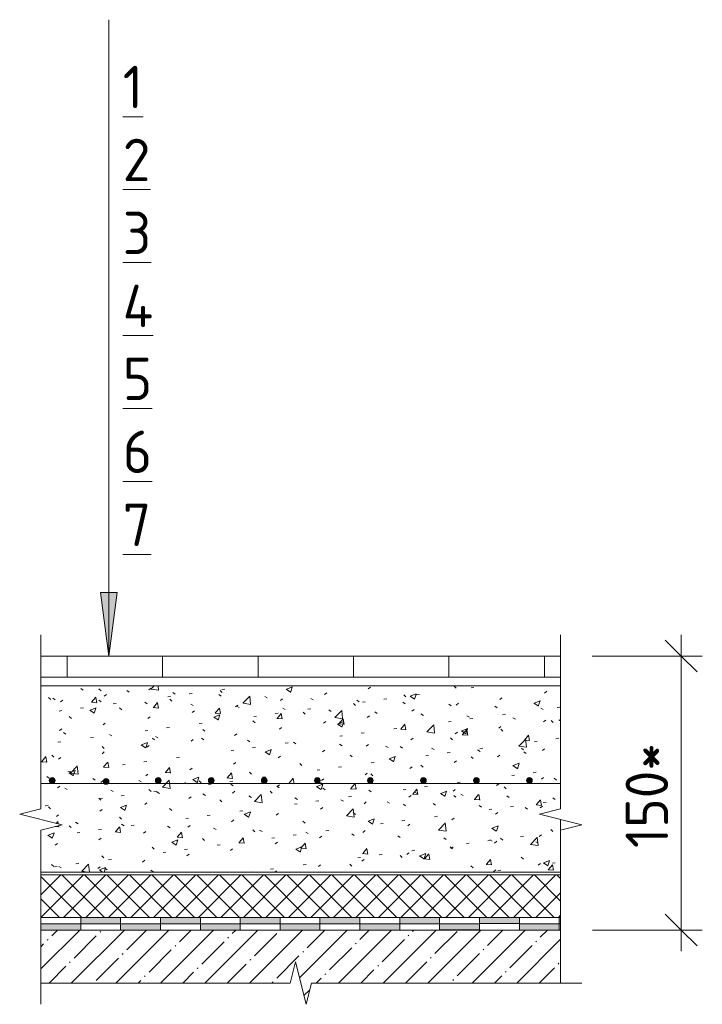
# Model space of a CAD drawing. Header units: millimetres. Extents: x 25420 to 100191, y -10965 to 131188.
# Tile 7 of 53: x 93407 to 93729, y 3184 to 3649. Entities that reach past the tile are written whole.
import ezdxf

# ---------------------------------------------------------------- set-up
doc = ezdxf.new("R2010")
doc.units = ezdxf.units.MM
for name, color, linetype, lineweight in [('A-ANNO-DIMS', 7, 'Continuous', 5), ('A-ANNO-DIMS-10', 7, 'Continuous', 5), ('A-ANNO-NOTE', 7, 'Continuous', 5), ('A-DETL', 7, 'Continuous', 25), ('A-DETL-GENF', 7, 'Continuous', 13), ('G-ANNO-TEXT', 7, 'Continuous', 5)]:
    doc.layers.add(name, color=color, linetype=linetype, lineweight=lineweight)
doc.styles.add('GOST Common_4', font='GOST_Common.ttf', dxfattribs={"height": 20})
doc.dimstyles.new('2_мм_2', dxfattribs={"dimscale": 304.8, "dimtxt": 20.1143, "dimasz": 0.049213, "dimexe": 0.032808, "dimexo": 0.049213, "dimgap": 0, "dimtad": 1, "dimdec": 0, "dimdsep": 46, "dimtxsty": 'GOST Common_4', "dimblk1": 'OBLIQUE', "dimblk2": 'OBLIQUE', "dimsah": 1, "dimcen": 0.09, "dimdle": 0.032808, "dimadec": 5, "dimazin": 2, "dimtfac": 1, "dimtdec": 4, "dimtix": 1, "dimtmove": 0, "dimatfit": 3, "dimfxl": 1, "dimtvp": 1, "dimtolj": 1, "dimtzin": 0, "dimarcsym": 2})

# ---------------------------------------------------------------- blocks, each defined once
blk = doc.blocks.new('Линия разрыва - М 1_5-7511685-Пол_Тип 13')
at = {"layer": 'A-DETL-GENF', "lineweight": 5}
for p, q in [((1041.43, 3351.04), (1041.43, 3358.54)), ((1041.43, 3351.04), (1041.43, 3276.46)), ((1041.43, 3276.46), (1031.43, 3273.96)), ((1031.43, 3273.96), (1051.43, 3268.96)), ((1051.43, 3268.96), (1041.43, 3266.46)), ((1041.43, 3266.46), (1041.43, 3194.38))]:
    blk.add_line(p, q, dxfattribs=at)
blk = doc.blocks.new('Линия разрыва - М 1_5-5780434-Пол_Тип 13')
at = {"layer": 'A-DETL-GENF', "lineweight": 5}
for p, q in [((916.43, 3204.38), (913.93, 3194.38)), ((921.43, 3184.38), (916.43, 3204.38)), ((913.93, 3194.38), (796.43, 3194.38)), ((923.93, 3194.38), (921.43, 3184.38)), ((1043.93, 3194.38), (923.93, 3194.38)), ((1043.93, 3194.38), (1051.43, 3194.38))]:
    blk.add_line(p, q, dxfattribs=at)
blk = doc.blocks.new('Линия разрыва - М 1_5-V45-Пол_Тип 13')
at = {"layer": 'A-DETL-GENF', "lineweight": 5}
for p, q in [((796.43, 3351.04), (796.43, 3358.54)), ((796.43, 3276.46), (796.43, 3351.04)), ((786.43, 3273.96), (796.43, 3276.46)), ((806.43, 3268.96), (786.43, 3273.96)), ((796.43, 3266.46), (806.43, 3268.96)), ((796.43, 3191.88), (796.43, 3266.46)), ((796.43, 3191.88), (796.43, 3184.38))]:
    blk.add_line(p, q, dxfattribs=at)
blk = doc.blocks.new('DIMBLOCK247-Пол_Тип 13')
at = {"layer": 'A-ANNO-DIMS-10', "lineweight": 25, "transparency": 16777216}
for p, q in [((93718.53, 3348.54), (93711.03, 3356.04)), ((93718.53, 3348.54), (93726.03, 3341.04)), ((93718.53, 3219.38), (93711.03, 3226.88)), ((93718.53, 3219.38), (93726.03, 3211.88))]:
    blk.add_line(p, q, dxfattribs=at)
at = {"layer": 'A-ANNO-DIMS-10', "transparency": 16777216}
for p, q in [((93718.53, 3358.54), (93718.53, 3209.38)), ((93676.67, 3348.54), (93728.53, 3348.54)), ((93718.53, 3348.54), (93676.67, 3348.54)), ((93676.7, 3219.38), (93728.53, 3219.38)), ((93718.53, 3219.38), (93676.7, 3219.38))]:
    blk.add_line(p, q, dxfattribs=at)
at = {"layer": 'A-ANNO-DIMS-10', "color": 0, "transparency": 16777216, "insert": (93692.39, 3258.05), "char_height": 20, "width": 62.1839, "attachment_point": 1, "rotation": 90, "line_spacing_factor": 1.022761, "style": 'GOST Common_4'}
blk.add_mtext('150*', dxfattribs=at)
blk = doc.blocks.new('_Oblique')
at = {"color": 0, "linetype": 'ByBlock', "lineweight": -2}
blk.add_line((-0.5, -0.5), (0.5, 0.5), dxfattribs=at)
blk = doc.blocks.new('Стрелка 15гр_черная - Стрелка 15гр_ черная-6211078-Пол_Тип 13')
at = {"layer": 'A-ANNO-NOTE'}
blk.add_hatch(color=256, dxfattribs=at).paths.add_polyline_path([(824.55, 3378.54), (832.45, 3378.54), (828.5, 3348.54)])
for p, q in [((828.5, 3348.54), (828.5, 3648.54)), ((828.5, 3348.54), (824.55, 3378.54)), ((824.55, 3378.54), (832.45, 3378.54)), ((824.55, 3378.54), (828.5, 3348.54)), ((832.45, 3378.54), (824.55, 3378.54)), ((828.5, 3348.54), (832.45, 3378.54)), ((828.5, 3348.54), (832.45, 3378.54))]:
    blk.add_line(p, q, dxfattribs=at)

msp = doc.modelspace()

# ---------------------------------------------------------------- hatches: boundary and pattern name
at = {"layer": 'A-DETL-GENF', "lineweight": 5}
h = msp.add_hatch(dxfattribs=at)
h.set_pattern_fill('FP_12', color=256, style=0, pattern_type=2)
h.set_pattern_definition([(50, (92620.273, 0), (29.14922, -2.55045), [3.048, -33.528]), (355, (92620.273, 0), (-5.6392, 30.56881), [2.438, -26.822]), (100.451, (92622.702, -0.213), (23.51063, 28.01852), [2.59, -28.494]), (46.184, (92620.273, 8.128), (43.373, -6.7271), [4.572, -50.292]), (96.636, (92623.887, 7.567), (37.98455, 39.5888), [3.886, -42.742]), (351.184, (92620.273, 8.13), (37.9851, 39.58804), [3.658, -40.234]), (21, (92624.337, 6.096), (24.258, -16.3625), [3.048, -33.528]), (326, (92624.337, 6.096), (9.8879, 29.47003), [2.438, -26.822]), (71.451, (92626.36, 4.732), (34.1465, 13.10737), [2.59, -28.494]), (37.5, (92620.273, 0), (0.494453, 13.528656), [1.341, -25.156, 1.341, -25.888, -26.924]), (37.5, (92620.273, 0), (0.494453, 13.528656), [-53.726, 1.341, -25.583]), (7.5, (92620.273, 0), (10.69131, 16.028623), [1.341, -14.183, 1.341, -24.547, -10.262]), (7.5, (92620.273, 0), (10.69131, 16.028623), [-41.412, 1.341, -8.92]), (327.5, (92611.21, 0), (21.693914, -0.916693), [1.341, -8.819, 1.341, -30.358, -42.062]), (327.5, (92611.21, 0), (21.693914, -0.916693), [-41.859, 1.341, -40.721]), (317.5, (92607.146, 0), (23.70005, 4.06831), [1.341, -11.867, 1.341, -19.71, -29.87]), (317.5, (92607.146, 0), (23.70005, 4.06831), [-34.26, 1.341, -28.529])])
h.paths.add_polyline_path([(93543.898801, 3246.691156), (93661.700188, 3246.691156), (93661.700188, 3271.462929), (93651.700188, 3273.962929), (93661.700188, 3276.462929), (93661.700188, 3334.541054), (93416.700188, 3334.541054), (93416.700188, 3276.462929), (93406.700188, 3273.962929), (93426.700188, 3268.962929), (93416.700188, 3266.462929), (93416.700188, 3246.691156)])
h.paths.add_polyline_path([(93447.42813, 3288.091781), (93446.753676, 3288.2725), (93446.25994, 3288.766236), (93446.079221, 3289.44069), (93446.25994, 3290.115145), (93446.753676, 3290.60888), (93447.42813, 3290.7896), (93448.102585, 3290.60888), (93448.689593, 3289.889963), (93448.77704, 3289.44069), (93448.59632, 3288.766236), (93448.102585, 3288.2725)])
h.paths.add_polyline_path([(93622.016679, 3288.541054), (93621.342225, 3288.721773), (93620.84849, 3289.215508), (93620.66777, 3289.889963), (93620.84849, 3290.564417), (93621.342225, 3291.058153), (93622.016679, 3291.238872), (93622.691134, 3291.058153), (93623.184869, 3290.564417), (93623.365589, 3289.889963), (93623.184869, 3289.215508), (93622.691134, 3288.721773)])
h.paths.add_polyline_path([(93422.016679, 3288.541054), (93421.342225, 3288.721773), (93420.84849, 3289.215508), (93420.66777, 3289.889963), (93420.84849, 3290.564417), (93421.342225, 3291.058153), (93422.016679, 3291.238872), (93422.691134, 3291.058153), (93423.184869, 3290.564417), (93423.365589, 3289.889963), (93423.184869, 3289.215508), (93422.691134, 3288.721773)])
h.paths.add_polyline_path([(93572.016679, 3288.541054), (93571.342225, 3288.721773), (93570.84849, 3289.215508), (93570.66777, 3289.889963), (93570.84849, 3290.564417), (93571.342225, 3291.058153), (93572.016679, 3291.238872), (93572.691134, 3291.058153), (93573.184869, 3290.564417), (93573.365589, 3289.889963), (93573.184869, 3289.215508), (93572.691134, 3288.721773)])
h.paths.add_polyline_path([(93547.016679, 3288.541054), (93546.342225, 3288.721773), (93545.84849, 3289.215508), (93545.66777, 3289.889963), (93545.84849, 3290.564417), (93546.342225, 3291.058153), (93547.016679, 3291.238872), (93547.691134, 3291.058153), (93548.184869, 3290.564417), (93548.365589, 3289.889963), (93548.184869, 3289.215508), (93547.691134, 3288.721773)])
h.paths.add_polyline_path([(93647.016679, 3288.541054), (93646.342225, 3288.721773), (93645.84849, 3289.215508), (93645.66777, 3289.889963), (93645.84849, 3290.564417), (93646.342225, 3291.058153), (93647.016679, 3291.238872), (93647.691134, 3291.058153), (93648.184869, 3290.564417), (93648.365589, 3289.889963), (93648.184869, 3289.215508), (93647.691134, 3288.721773)])
h.paths.add_polyline_path([(93472.016679, 3288.541054), (93471.342225, 3288.721773), (93470.84849, 3289.215508), (93470.66777, 3289.889963), (93470.84849, 3290.564417), (93471.342225, 3291.058153), (93472.016679, 3291.238872), (93472.691134, 3291.058153), (93473.184869, 3290.564417), (93473.365589, 3289.889963), (93473.184869, 3289.215508), (93472.691134, 3288.721773)])
h.paths.add_polyline_path([(93497.016679, 3288.541054), (93496.342225, 3288.721773), (93495.84849, 3289.215508), (93495.66777, 3289.889963), (93495.84849, 3290.564417), (93496.342225, 3291.058153), (93497.016679, 3291.238872), (93497.691134, 3291.058153), (93498.184869, 3290.564417), (93498.365589, 3289.889963), (93498.184869, 3289.215508), (93497.691134, 3288.721773)])
h.paths.add_polyline_path([(93522.016679, 3288.541054), (93521.342225, 3288.721773), (93520.84849, 3289.215508), (93520.66777, 3289.889963), (93520.84849, 3290.564417), (93521.342225, 3291.058153), (93522.016679, 3291.238872), (93522.691134, 3291.058153), (93523.184869, 3290.564417), (93523.365589, 3289.889963), (93523.184869, 3289.215508), (93522.691134, 3288.721773)])
h.paths.add_polyline_path([(93597.016679, 3288.541054), (93596.342225, 3288.721773), (93595.84849, 3289.215508), (93595.66777, 3289.889963), (93595.84849, 3290.564417), (93596.342225, 3291.058153), (93597.016679, 3291.238872), (93597.691134, 3291.058153), (93598.184869, 3290.564417), (93598.365589, 3289.889963), (93598.184869, 3289.215508), (93597.691134, 3288.721773)])
at = {"layer": 'A-DETL-GENF'}
for points in [[(93422.016679, 3288.541054), (93422.691134, 3288.721773), (93423.184869, 3289.215508), (93423.365589, 3289.889963), (93423.184869, 3290.564417), (93422.691134, 3291.058153), (93422.016679, 3291.238872), (93421.342225, 3291.058153), (93420.84849, 3290.564417), (93420.66777, 3289.889963), (93420.84849, 3289.215508), (93421.342225, 3288.721773)], [(93472.016679, 3288.541054), (93472.691134, 3288.721773), (93473.184869, 3289.215508), (93473.365589, 3289.889963), (93473.184869, 3290.564417), (93472.691134, 3291.058153), (93472.016679, 3291.238872), (93471.342225, 3291.058153), (93470.84849, 3290.564417), (93470.66777, 3289.889963), (93470.84849, 3289.215508), (93471.342225, 3288.721773)], [(93497.016679, 3288.541054), (93497.691134, 3288.721773), (93498.184869, 3289.215508), (93498.365589, 3289.889963), (93498.184869, 3290.564417), (93497.691134, 3291.058153), (93497.016679, 3291.238872), (93496.342225, 3291.058153), (93495.84849, 3290.564417), (93495.66777, 3289.889963), (93495.84849, 3289.215508), (93496.342225, 3288.721773)], [(93522.016679, 3288.541054), (93522.691134, 3288.721773), (93523.184869, 3289.215508), (93523.365589, 3289.889963), (93523.184869, 3290.564417), (93522.691134, 3291.058153), (93522.016679, 3291.238872), (93521.342225, 3291.058153), (93520.84849, 3290.564417), (93520.66777, 3289.889963), (93520.84849, 3289.215508), (93521.342225, 3288.721773)], [(93547.016679, 3288.541054), (93547.691134, 3288.721773), (93548.184869, 3289.215508), (93548.365589, 3289.889963), (93548.184869, 3290.564417), (93547.691134, 3291.058153), (93547.016679, 3291.238872), (93546.342225, 3291.058153), (93545.84849, 3290.564417), (93545.66777, 3289.889963), (93545.84849, 3289.215508), (93546.342225, 3288.721773)], [(93572.016679, 3288.541054), (93572.691134, 3288.721773), (93573.184869, 3289.215508), (93573.365589, 3289.889963), (93573.184869, 3290.564417), (93572.691134, 3291.058153), (93572.016679, 3291.238872), (93571.342225, 3291.058153), (93570.84849, 3290.564417), (93570.66777, 3289.889963), (93570.84849, 3289.215508), (93571.342225, 3288.721773)], [(93597.016679, 3288.541054), (93597.691134, 3288.721773), (93598.184869, 3289.215508), (93598.365589, 3289.889963), (93598.184869, 3290.564417), (93597.691134, 3291.058153), (93597.016679, 3291.238872), (93596.342225, 3291.058153), (93595.84849, 3290.564417), (93595.66777, 3289.889963), (93595.84849, 3289.215508), (93596.342225, 3288.721773)], [(93622.016679, 3288.541054), (93622.691134, 3288.721773), (93623.184869, 3289.215508), (93623.365589, 3289.889963), (93623.184869, 3290.564417), (93622.691134, 3291.058153), (93622.016679, 3291.238872), (93621.342225, 3291.058153), (93620.84849, 3290.564417), (93620.66777, 3289.889963), (93620.84849, 3289.215508), (93621.342225, 3288.721773)], [(93647.016679, 3288.541054), (93647.691134, 3288.721773), (93648.184869, 3289.215508), (93648.365589, 3289.889963), (93648.184869, 3290.564417), (93647.691134, 3291.058153), (93647.016679, 3291.238872), (93646.342225, 3291.058153), (93645.84849, 3290.564417), (93645.66777, 3289.889963), (93645.84849, 3289.215508), (93646.342225, 3288.721773)], [(93447.42813, 3288.091781), (93448.102585, 3288.2725), (93448.59632, 3288.766236), (93448.77704, 3289.44069), (93448.59632, 3290.115145), (93448.102585, 3290.60888), (93447.42813, 3290.7896), (93446.753676, 3290.60888), (93446.25994, 3290.115145), (93446.079221, 3289.44069), (93446.25994, 3288.766236), (93446.753676, 3288.2725)]]:
    msp.add_hatch(color=256, dxfattribs=at).paths.add_polyline_path(points)
at = {"layer": 'A-DETL-GENF', "lineweight": 5}
h = msp.add_hatch(dxfattribs=at)
h.set_pattern_fill('FP_13', color=256, style=0, pattern_type=2)
h.set_pattern_definition([(45, (92620.2734, 0), (-5.303301, 5.303301), []), (135, (92620.2734, 0), (-5.303301, -5.303301), [])])
h.paths.add_polyline_path([(93416.700188, 3225.384804), (93661.700188, 3225.384804), (93661.700188, 3245.384804), (93416.700188, 3245.384804)])
at = {"layer": 'A-DETL-GENF', "true_color": 0x808080}
h = msp.add_hatch(color=8, dxfattribs=at)
h.paths.add_polyline_path([(93543.898801, 3219.384804), (93548.281067, 3219.384804), (93548.281067, 3222.384804), (93529.483799, 3222.384804), (93529.483799, 3219.384804)])
h.paths.add_polyline_path([(93661.064678, 3219.384804), (93661.064678, 3222.384804), (93642.26741, 3222.384804), (93642.26741, 3219.384804)])
h.paths.add_polyline_path([(93435.497456, 3219.384804), (93435.497456, 3222.384804), (93416.700188, 3222.384804), (93416.700188, 3219.384804)])
h.paths.add_polyline_path([(93454.294725, 3219.384804), (93473.091993, 3219.384804), (93473.091993, 3222.384804), (93454.294725, 3222.384804)])
h.paths.add_polyline_path([(93491.889262, 3219.384804), (93510.68653, 3219.384804), (93510.68653, 3222.384804), (93491.889262, 3222.384804)])
h.paths.add_polyline_path([(93585.875604, 3219.384804), (93585.875604, 3222.384804), (93567.078336, 3222.384804), (93567.078336, 3219.384804)])
h.paths.add_polyline_path([(93604.672873, 3219.503197), (93623.470141, 3219.503197), (93623.470141, 3222.384804), (93604.672873, 3222.384804)])
h = msp.add_hatch(color=8, dxfattribs=at)
h.paths.add_polyline_path([(93567.078336, 3222.384804), (93567.078336, 3225.384804), (93548.281067, 3225.384804), (93548.281067, 3222.384804)])
h.paths.add_polyline_path([(93454.294725, 3222.384804), (93454.294725, 3225.384804), (93435.497456, 3225.384804), (93435.497456, 3222.384804)])
h.paths.add_polyline_path([(93473.091993, 3222.384804), (93491.889262, 3222.384804), (93491.889262, 3225.384804), (93473.091993, 3225.384804)])
h.paths.add_polyline_path([(93661.700188, 3222.384804), (93661.700188, 3225.384804), (93661.064678, 3225.384804), (93661.064678, 3222.384804)])
h.paths.add_polyline_path([(93510.68653, 3222.384804), (93529.483799, 3222.384804), (93529.483799, 3225.384804), (93510.68653, 3225.384804)])
h.paths.add_polyline_path([(93604.672873, 3222.384804), (93604.672873, 3225.384804), (93585.875604, 3225.384804), (93585.875604, 3222.384804)])
h.paths.add_polyline_path([(93623.470141, 3222.503197), (93642.26741, 3222.503197), (93642.26741, 3225.384804), (93623.470141, 3225.384804)])
at = {"layer": 'A-DETL-GENF', "lineweight": 5}
h = msp.add_hatch(dxfattribs=at)
h.set_pattern_fill('FP_7', color=256, style=0, pattern_type=2)
h.set_pattern_definition([(45, (92620.273, 0), (-10.500536, 10.500536), [14.85, -2.475, 0.495, -2.475]), (45, (92620.273, 10.494), (-10.500536, 10.500536), [])])
h.paths.add_polyline_path([(93541.700188, 3184.384804), (93544.200188, 3194.384804), (93661.700188, 3194.384804), (93661.700188, 3219.384804), (93416.700188, 3219.384804), (93416.700188, 3194.384804), (93534.200188, 3194.384804), (93536.700188, 3204.384804), (93539.200188, 3194.384804)])

# ---------------------------------------------------------------- linework, layer by layer
at = {"layer": 'A-DETL', "lineweight": 5}
for p, q in [((93661.700188, 3348.541054), (93416.700188, 3348.541054)), ((93429.099943, 3348.541054), (93429.099943, 3338.541054)), ((93474.099943, 3348.541054), (93474.099943, 3338.541054)), ((93519.099943, 3348.541054), (93519.099943, 3338.541054)), ((93564.099943, 3348.541054), (93564.099943, 3338.541054)), ((93609.099943, 3348.541054), (93609.099943, 3338.541054)), ((93654.099943, 3348.541054), (93654.099943, 3338.541054)), ((93416.700188, 3338.541054), (93661.700188, 3338.541054)), ((93416.700188, 3334.541054), (93661.700188, 3334.541054)), ((93661.700188, 3266.462929), (93661.700188, 3271.462929)), ((93416.700188, 3246.691156), (93661.700188, 3246.691156)), ((93661.700188, 3245.384804), (93416.700188, 3245.384804)), ((93416.700188, 3225.384804), (93435.497456, 3225.384804)), ((93435.497456, 3222.384804), (93416.700188, 3222.384804)), ((93454.294725, 3225.384804), (93435.497456, 3225.384804)), ((93435.497456, 3225.384804), (93435.497456, 3222.384804)), ((93435.497456, 3222.384804), (93454.294725, 3222.384804)), ((93435.497456, 3219.384804), (93435.497456, 3222.384804)), ((93454.294725, 3225.384804), (93473.091993, 3225.384804)), ((93454.294725, 3222.384804), (93454.294725, 3225.384804)), ((93473.091993, 3222.384804), (93454.294725, 3222.384804)), ((93454.294725, 3222.384804), (93454.294725, 3219.384804)), ((93491.889262, 3225.384804), (93473.091993, 3225.384804)), ((93473.091993, 3225.384804), (93473.091993, 3222.384804)), ((93473.091993, 3222.384804), (93491.889262, 3222.384804)), ((93473.091993, 3219.384804), (93473.091993, 3222.384804)), ((93491.889262, 3225.384804), (93510.68653, 3225.384804)), ((93491.889262, 3222.384804), (93491.889262, 3225.384804)), ((93510.68653, 3222.384804), (93491.889262, 3222.384804)), ((93491.889262, 3222.384804), (93491.889262, 3219.384804)), ((93529.483799, 3225.384804), (93510.68653, 3225.384804)), ((93510.68653, 3225.384804), (93510.68653, 3222.384804)), ((93510.68653, 3222.384804), (93529.483799, 3222.384804)), ((93510.68653, 3219.384804), (93510.68653, 3222.384804)), ((93529.483799, 3225.384804), (93548.281067, 3225.384804)), ((93529.483799, 3222.384804), (93529.483799, 3225.384804)), ((93548.281067, 3222.384804), (93529.483799, 3222.384804)), ((93529.483799, 3222.384804), (93529.483799, 3219.384804)), ((93567.078336, 3225.384804), (93548.281067, 3225.384804)), ((93548.281067, 3225.384804), (93548.281067, 3222.384804)), ((93548.281067, 3222.384804), (93567.078336, 3222.384804)), ((93548.281067, 3219.384804), (93548.281067, 3222.384804)), ((93567.078336, 3225.384804), (93585.875604, 3225.384804)), ((93567.078336, 3222.384804), (93567.078336, 3225.384804)), ((93585.875604, 3222.384804), (93567.078336, 3222.384804)), ((93567.078336, 3222.384804), (93567.078336, 3219.384804)), ((93604.672873, 3225.384804), (93585.875604, 3225.384804)), ((93585.875604, 3225.384804), (93585.875604, 3222.384804)), ((93585.875604, 3222.384804), (93604.672873, 3222.384804)), ((93585.875604, 3219.384804), (93585.875604, 3222.384804)), ((93604.672873, 3225.384804), (93623.470141, 3225.384804)), ((93604.672873, 3222.384804), (93604.672873, 3225.384804)), ((93623.470141, 3222.384804), (93604.672873, 3222.384804)), ((93604.672873, 3222.384804), (93604.672873, 3219.503197)), ((93642.26741, 3225.384804), (93623.470141, 3225.384804)), ((93623.470141, 3225.384804), (93623.470141, 3222.503197)), ((93623.470141, 3222.503197), (93642.26741, 3222.503197)), ((93623.470141, 3219.503197), (93623.470141, 3222.384804)), ((93642.26741, 3225.384804), (93661.064678, 3225.384804)), ((93642.26741, 3222.503197), (93642.26741, 3225.384804)), ((93661.064678, 3222.384804), (93642.26741, 3222.384804)), ((93642.26741, 3222.384804), (93642.26741, 3219.384804)), ((93661.700188, 3225.384804), (93661.064678, 3225.384804)), ((93661.064678, 3225.384804), (93661.064678, 3222.384804)), ((93661.064678, 3222.384804), (93661.700188, 3222.384804)), ((93661.064678, 3219.384804), (93661.064678, 3222.384804)), ((93416.700188, 3219.384804), (93435.497456, 3219.384804)), ((93454.294725, 3219.384804), (93435.497456, 3219.384804)), ((93454.294725, 3219.384804), (93473.091993, 3219.384804)), ((93491.889262, 3219.384804), (93473.091993, 3219.384804)), ((93491.889262, 3219.384804), (93510.68653, 3219.384804)), ((93529.483799, 3219.384804), (93510.68653, 3219.384804)), ((93529.483799, 3219.384804), (93548.281067, 3219.384804)), ((93567.078336, 3219.384804), (93548.281067, 3219.384804)), ((93567.078336, 3219.384804), (93585.875604, 3219.384804)), ((93642.26741, 3219.384804), (93585.875604, 3219.384804)), ((93604.672873, 3219.503197), (93623.470141, 3219.503197)), ((93642.26741, 3219.384804), (93661.064678, 3219.384804)), ((93661.700188, 3219.384804), (93661.064678, 3219.384804))]:
    msp.add_line(p, q, dxfattribs=at)
at = {"layer": 'A-DETL', "lineweight": 13}
msp.add_line((93416.700188, 3288.541054), (93661.700188, 3288.541054), dxfattribs=at)
at = {"layer": 'A-DETL', "lineweight": 5}
for centre, start, end in [((93422.016679, 3289.889963), 0, 180), ((93472.016679, 3289.889963), 0, 180), ((93497.016679, 3289.889963), 0, 180), ((93522.016679, 3289.889963), 0, 180), ((93547.016679, 3289.889963), 0, 180), ((93572.016679, 3289.889963), 0, 180), ((93597.016679, 3289.889963), 0, 180), ((93622.016679, 3289.889963), 0, 180), ((93647.016679, 3289.889963), 0, 180), ((93422.016679, 3289.889963), 180, 0), ((93447.42813, 3289.44069), 0, 180), ((93447.42813, 3289.44069), 180, 0), ((93472.016679, 3289.889963), 180, 0), ((93497.016679, 3289.889963), 180, 0), ((93522.016679, 3289.889963), 180, 0), ((93547.016679, 3289.889963), 180, 0), ((93572.016679, 3289.889963), 180, 0), ((93597.016679, 3289.889963), 180, 0), ((93622.016679, 3289.889963), 180, 0), ((93647.016679, 3289.889963), 180, 0)]:
    msp.add_arc(centre, 1.348909, start, end, dxfattribs=at)

# ---------------------------------------------------------------- block references
at = {"layer": 'A-ANNO-NOTE'}
msp.add_blockref('Стрелка 15гр_черная - Стрелка 15гр_ черная-6211078-Пол_Тип 13', (92620.273421, 0), dxfattribs=at)
at = {"layer": 'A-DETL-GENF'}
for name in ['Линия разрыва - М 1_5-V45-Пол_Тип 13', 'Линия разрыва - М 1_5-7511685-Пол_Тип 13', 'Линия разрыва - М 1_5-5780434-Пол_Тип 13']:
    msp.add_blockref(name, (92620.273421, 0), dxfattribs=at)

# ---------------------------------------------------------------- texts
at = {"layer": 'G-ANNO-TEXT', "char_height": 20, "attachment_point": 1, "style": 'GOST Common_4'}
for s, insert, width in [('\\L\\fGOST Common|b0|i0|c204|p34|;\\L1', (93455.293008, 3626.819837), 12.0253125), ('\\L\\fGOST Common|b0|i0|c204|p34|;\\L2', (93455.293008, 3592.424004), 17.637125), ('\\L\\fGOST Common|b0|i0|c204|p34|;\\L3', (93455.293008, 3558.02817), 16.8354375), ('\\L\\fGOST Common|b0|i0|c204|p34|;\\L4', (93455.293008, 3523.632337), 20.0421875), ('\\L\\fGOST Common|b0|i0|c204|p34|;\\L5', (93455.293008, 3489.236504), 17.637125), ('\\L\\fGOST Common|b0|i0|c204|p34|;\\L6', (93455.293008, 3454.84067), 17.637125), ('\\L\\fGOST Common|b0|i0|c204|p34|;\\L7', (93455.293008, 3420.444837), 17.637125)]:
    msp.add_mtext(s, dxfattribs=dict(at, insert=insert, width=width))

# ---------------------------------------------------------------- dimensions: what is measured, and where the dimension line sits
at = {"layer": 'A-ANNO-DIMS'}
dim = msp.add_linear_dim(base=(93718.526535, 3219.384804), p1=(93691.673822, 3348.541054), p2=(93661.700188, 3219.384804), angle=90, text='150*', dimstyle='2_мм_2', override={"dimpost": '<>', "dimfxl": 132.588671}, dxfattribs=at)
dim.commit()
dim.dimension.update_dxf_attribs({"geometry": 'DIMBLOCK247-Пол_Тип 13', "text_midpoint": (93708.526535, 3283.962929)})

doc.saveas('drawing.dxf')
